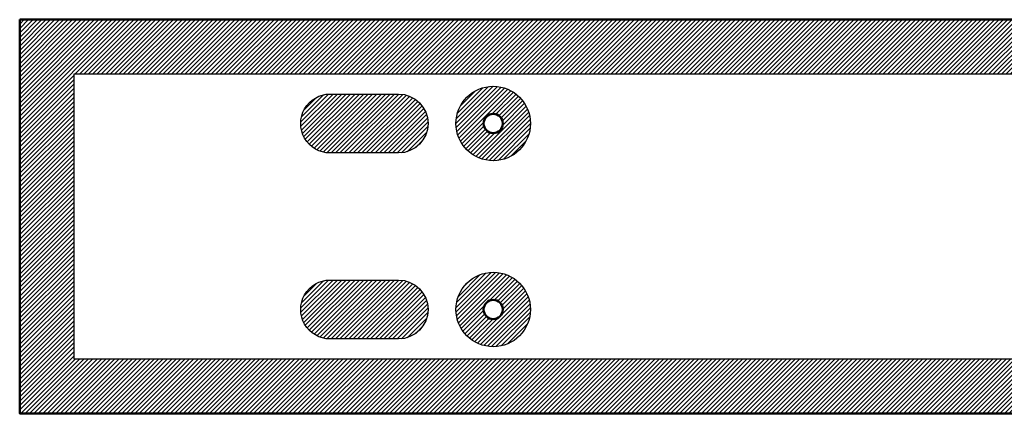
# Model space of a CAD drawing. Header units: millimetres. Extents: x 0 to 2440, y -127 to 0.
# Tile 1 of 9: x 0 to 317, y -127 to 0. Entities that reach past the tile are written whole.
import ezdxf

# ---------------------------------------------------------------- set-up
doc = ezdxf.new("R2010")
doc.units = ezdxf.units.MM
for name, color, linetype, true_color in [('SkLO BORDER OF DRILLING AREA', 7, 'Continuous', 0x007f00), ('SkLO CANOPY OUTLINE', 7, 'Continuous', 0x7d26cd), ('SkLO MOUNTING HOLES', 7, 'Continuous', 0x7d26cd), ('SkLO NO DRILLING AREA', 7, 'Continuous', 0xc80000)]:
    doc.layers.add(name, color=color, linetype=linetype, true_color=true_color)
pattern_1 = [(45, (10105.7304, 127), (-0.70710678, 0.70710678), [])]

msp = doc.modelspace()

# ---------------------------------------------------------------- hatches: boundary and pattern name
at = {"layer": 'SkLO NO DRILLING AREA'}
h = msp.add_hatch(dxfattribs=at)
h.set_pattern_fill('Hatch1', color=256, scale=8, angle=45, style=0, pattern_type=2)
h.set_pattern_definition([(45, (5119.4337, 1062), (-0.70710678, 0.70710678), [])])
h.paths.add_polyline_path([(0, 0), (1220, 0), (1220, -127), (0, -127)], flags=0)
h.paths.add_polyline_path([(17.5, -17.5), (1214, -17.5), (1214, -109.5), (17.5, -109.5)], flags=0)
h = msp.add_hatch(dxfattribs=at)
h.set_pattern_fill('Hatch1', color=256, scale=8, angle=45, style=0, pattern_type=2)
h.set_pattern_definition(pattern_1)
h.paths.add_polyline_path([(164.5, -33.5), (164.5, -33.29), (164.49, -33.08), (164.48, -32.87), (164.47, -32.67), (164.45, -32.46), (164.43, -32.25), (164.41, -32.04), (164.38, -31.83), (164.35, -31.63), (164.32, -31.42), (164.28, -31.22), (164.24, -31.01), (164.19, -30.81), (164.15, -30.6), (164.09, -30.4), (164.04, -30.2), (163.98, -30), (163.92, -29.8), (163.85, -29.6), (163.78, -29.41), (163.71, -29.21), (163.63, -29.02), (163.55, -28.82), (163.47, -28.63), (163.38, -28.44), (163.29, -28.25), (163.2, -28.07), (163.1, -27.88), (163, -27.7), (162.9, -27.52), (162.8, -27.33), (162.69, -27.16), (162.57, -26.98), (162.46, -26.81), (162.34, -26.63), (162.22, -26.46), (162.1, -26.3), (161.97, -26.13), (161.84, -25.97), (161.71, -25.8), (161.57, -25.65), (161.43, -25.49), (161.29, -25.33), (161.15, -25.18), (161, -25.03), (160.86, -24.89), (160.7, -24.74), (160.55, -24.6), (160.39, -24.46), (160.24, -24.33), (160.07, -24.19), (159.91, -24.06), (159.75, -23.93), (159.58, -23.81), (159.41, -23.69), (159.24, -23.57), (159.06, -23.45), (158.89, -23.34), (158.71, -23.23), (158.53, -23.13), (158.35, -23.02), (158.17, -22.92), (157.98, -22.82), (157.79, -22.73), (157.61, -22.64), (157.42, -22.55), (157.22, -22.47), (157.03, -22.39), (156.84, -22.31), (156.64, -22.24), (156.45, -22.17), (156.25, -22.1), (156.05, -22.04), (155.85, -21.98), (155.65, -21.92), (155.45, -21.87), (155.24, -21.82), (155.04, -21.77), (154.83, -21.73), (154.63, -21.69), (154.42, -21.66), (154.22, -21.62), (154.01, -21.6), (153.8, -21.57), (153.59, -21.55), (153.39, -21.53), (153.18, -21.52), (152.97, -21.51), (152.76, -21.5), (152.55, -21.5), (152.34, -21.5), (152.13, -21.51), (151.93, -21.51), (151.72, -21.53), (151.51, -21.54), (151.3, -21.56), (151.09, -21.58), (150.89, -21.61), (150.68, -21.64), (150.47, -21.67), (150.27, -21.71), (150.06, -21.75), (149.86, -21.79), (149.66, -21.84), (149.45, -21.89), (149.25, -21.95), (149.05, -22.01), (148.85, -22.07), (148.65, -22.13), (148.46, -22.2), (148.26, -22.27), (148.07, -22.35), (147.87, -22.43), (147.68, -22.51), (147.49, -22.6), (147.3, -22.69), (147.11, -22.78), (146.93, -22.87), (146.74, -22.97), (146.56, -23.07), (146.38, -23.18), (146.2, -23.29), (146.02, -23.4), (145.85, -23.51), (145.68, -23.63), (145.51, -23.75), (145.34, -23.87), (145.17, -24), (145.01, -24.13), (144.84, -24.26), (144.68, -24.39), (144.53, -24.53), (144.37, -24.67), (144.22, -24.81), (144.07, -24.96), (143.92, -25.11), (143.78, -25.26), (143.64, -25.41), (143.5, -25.57), (143.36, -25.72), (143.23, -25.88), (143.09, -26.05), (142.97, -26.21), (142.84, -26.38), (142.72, -26.55), (142.6, -26.72), (142.48, -26.89), (142.37, -27.07), (142.26, -27.25), (142.15, -27.42), (142.05, -27.61), (141.95, -27.79), (141.85, -27.97), (141.75, -28.16), (141.66, -28.35), (141.57, -28.54), (141.49, -28.73), (141.41, -28.92), (141.33, -29.11), (141.26, -29.31), (141.18, -29.5), (141.12, -29.7), (141.05, -29.9), (140.99, -30.1), (140.93, -30.3), (140.88, -30.5), (140.83, -30.71), (140.78, -30.91), (140.74, -31.11), (140.7, -31.32), (140.66, -31.52), (140.63, -31.73), (140.6, -31.94), (140.58, -32.15), (140.55, -32.35), (140.54, -32.56), (140.52, -32.77), (140.51, -32.98), (140.5, -33.19), (140.5, -33.4), (140.5, -33.6), (140.5, -33.81), (140.51, -34.02), (140.52, -34.23), (140.54, -34.44), (140.55, -34.65), (140.58, -34.85), (140.6, -35.06), (140.63, -35.27), (140.66, -35.48), (140.7, -35.68), (140.74, -35.89), (140.78, -36.09), (140.83, -36.29), (140.88, -36.5), (140.93, -36.7), (140.99, -36.9), (141.05, -37.1), (141.12, -37.3), (141.18, -37.5), (141.26, -37.69), (141.33, -37.89), (141.41, -38.08), (141.49, -38.27), (141.57, -38.46), (141.66, -38.65), (141.75, -38.84), (141.85, -39.03), (141.95, -39.21), (142.05, -39.39), (142.15, -39.58), (142.26, -39.75), (142.37, -39.93), (142.48, -40.11), (142.6, -40.28), (142.72, -40.45), (142.84, -40.62), (142.97, -40.79), (143.09, -40.95), (143.23, -41.12), (143.36, -41.28), (143.5, -41.43), (143.64, -41.59), (143.78, -41.74), (143.92, -41.89), (144.07, -42.04), (144.22, -42.19), (144.37, -42.33), (144.53, -42.47), (144.68, -42.61), (144.84, -42.74), (145.01, -42.87), (145.17, -43), (145.34, -43.13), (145.51, -43.25), (145.68, -43.37), (145.85, -43.49), (146.02, -43.6), (146.2, -43.71), (146.38, -43.82), (146.56, -43.93), (146.74, -44.03), (146.93, -44.13), (147.11, -44.22), (147.3, -44.31), (147.49, -44.4), (147.68, -44.49), (147.87, -44.57), (148.07, -44.65), (148.26, -44.73), (148.46, -44.8), (148.65, -44.87), (148.85, -44.93), (149.05, -44.99), (149.25, -45.05), (149.45, -45.11), (149.66, -45.16), (149.86, -45.21), (150.06, -45.25), (150.27, -45.29), (150.47, -45.33), (150.68, -45.36), (150.89, -45.39), (151.09, -45.42), (151.3, -45.44), (151.51, -45.46), (151.72, -45.47), (151.93, -45.49), (152.13, -45.49), (152.34, -45.5), (152.55, -45.5), (152.76, -45.5), (152.97, -45.49), (153.18, -45.48), (153.39, -45.47), (153.59, -45.45), (153.8, -45.43), (154.01, -45.4), (154.22, -45.38), (154.42, -45.34), (154.63, -45.31), (154.83, -45.27), (155.04, -45.23), (155.24, -45.18), (155.45, -45.13), (155.65, -45.08), (155.85, -45.02), (156.05, -44.96), (156.25, -44.9), (156.45, -44.83), (156.64, -44.76), (156.84, -44.69), (157.03, -44.61), (157.22, -44.53), (157.42, -44.45), (157.61, -44.36), (157.79, -44.27), (157.98, -44.18), (158.17, -44.08), (158.35, -43.98), (158.53, -43.87), (158.71, -43.77), (158.89, -43.66), (159.06, -43.55), (159.24, -43.43), (159.41, -43.31), (159.58, -43.19), (159.75, -43.07), (159.91, -42.94), (160.07, -42.81), (160.24, -42.67), (160.39, -42.54), (160.55, -42.4), (160.7, -42.26), (160.86, -42.11), (161, -41.97), (161.15, -41.82), (161.29, -41.67), (161.43, -41.51), (161.57, -41.35), (161.71, -41.2), (161.84, -41.03), (161.97, -40.87), (162.1, -40.7), (162.22, -40.54), (162.34, -40.37), (162.46, -40.19), (162.57, -40.02), (162.69, -39.84), (162.8, -39.67), (162.9, -39.48), (163, -39.3), (163.1, -39.12), (163.2, -38.93), (163.29, -38.75), (163.38, -38.56), (163.47, -38.37), (163.55, -38.18), (163.63, -37.98), (163.71, -37.79), (163.78, -37.59), (163.85, -37.4), (163.92, -37.2), (163.98, -37), (164.04, -36.8), (164.09, -36.6), (164.15, -36.4), (164.19, -36.19), (164.24, -35.99), (164.28, -35.78), (164.32, -35.58), (164.35, -35.37), (164.38, -35.17), (164.41, -34.96), (164.43, -34.75), (164.45, -34.54), (164.47, -34.33), (164.48, -34.13), (164.49, -33.92), (164.5, -33.71)], flags=0)
h.paths.add_polyline_path([(155.6, -33.5), (155.6, -33.55), (155.6, -33.61), (155.6, -33.66), (155.59, -33.72), (155.59, -33.77), (155.58, -33.82), (155.58, -33.88), (155.57, -33.93), (155.56, -33.98), (155.55, -34.04), (155.54, -34.09), (155.53, -34.14), (155.52, -34.2), (155.51, -34.25), (155.49, -34.3), (155.48, -34.35), (155.47, -34.4), (155.45, -34.46), (155.43, -34.51), (155.41, -34.56), (155.4, -34.61), (155.38, -34.66), (155.35, -34.71), (155.33, -34.76), (155.31, -34.81), (155.29, -34.86), (155.26, -34.9), (155.24, -34.95), (155.21, -35), (155.19, -35.05), (155.16, -35.09), (155.13, -35.14), (155.1, -35.18), (155.07, -35.23), (155.04, -35.27), (155.01, -35.32), (154.98, -35.36), (154.95, -35.4), (154.91, -35.45), (154.88, -35.49), (154.84, -35.53), (154.81, -35.57), (154.77, -35.61), (154.73, -35.65), (154.7, -35.69), (154.66, -35.73), (154.62, -35.76), (154.58, -35.8), (154.54, -35.83), (154.5, -35.87), (154.46, -35.9), (154.41, -35.94), (154.37, -35.97), (154.33, -36), (154.28, -36.03), (154.24, -36.07), (154.2, -36.1), (154.15, -36.12), (154.1, -36.15), (154.06, -36.18), (154.01, -36.21), (153.96, -36.23), (153.92, -36.26), (153.87, -36.28), (153.82, -36.31), (153.77, -36.33), (153.72, -36.35), (153.67, -36.37), (153.62, -36.39), (153.57, -36.41), (153.52, -36.43), (153.47, -36.44), (153.42, -36.46), (153.37, -36.48), (153.31, -36.49), (153.26, -36.51), (153.21, -36.52), (153.16, -36.53), (153.1, -36.54), (153.05, -36.55), (153, -36.56), (152.94, -36.57), (152.89, -36.58), (152.84, -36.58), (152.78, -36.59), (152.73, -36.59), (152.68, -36.6), (152.62, -36.6), (152.57, -36.6), (152.51, -36.6), (152.46, -36.6), (152.41, -36.6), (152.35, -36.6), (152.3, -36.59), (152.24, -36.59), (152.19, -36.58), (152.14, -36.58), (152.08, -36.57), (152.03, -36.56), (151.98, -36.56), (151.92, -36.55), (151.87, -36.54), (151.82, -36.52), (151.77, -36.51), (151.71, -36.5), (151.66, -36.48), (151.61, -36.47), (151.56, -36.45), (151.51, -36.44), (151.46, -36.42), (151.4, -36.4), (151.35, -36.38), (151.3, -36.36), (151.25, -36.34), (151.21, -36.32), (151.16, -36.29), (151.11, -36.27), (151.06, -36.25), (151.01, -36.22), (150.97, -36.19), (150.92, -36.17), (150.87, -36.14), (150.83, -36.11), (150.78, -36.08), (150.74, -36.05), (150.69, -36.02), (150.65, -35.99), (150.61, -35.95), (150.56, -35.92), (150.52, -35.89), (150.48, -35.85), (150.44, -35.82), (150.4, -35.78), (150.36, -35.74), (150.32, -35.71), (150.28, -35.67), (150.25, -35.63), (150.21, -35.59), (150.17, -35.55), (150.14, -35.51), (150.1, -35.47), (150.07, -35.43), (150.04, -35.38), (150, -35.34), (149.97, -35.3), (149.94, -35.25), (149.91, -35.21), (149.88, -35.16), (149.85, -35.12), (149.83, -35.07), (149.8, -35.02), (149.77, -34.98), (149.75, -34.93), (149.72, -34.88), (149.7, -34.83), (149.68, -34.78), (149.66, -34.73), (149.63, -34.68), (149.61, -34.63), (149.6, -34.58), (149.58, -34.53), (149.56, -34.48), (149.54, -34.43), (149.53, -34.38), (149.51, -34.33), (149.5, -34.27), (149.49, -34.22), (149.47, -34.17), (149.46, -34.12), (149.45, -34.06), (149.44, -34.01), (149.43, -33.96), (149.43, -33.9), (149.42, -33.85), (149.41, -33.8), (149.41, -33.74), (149.41, -33.69), (149.4, -33.63), (149.4, -33.58), (149.4, -33.53), (149.4, -33.47), (149.4, -33.42), (149.4, -33.37), (149.41, -33.31), (149.41, -33.26), (149.41, -33.2), (149.42, -33.15), (149.43, -33.1), (149.43, -33.04), (149.44, -32.99), (149.45, -32.94), (149.46, -32.88), (149.47, -32.83), (149.49, -32.78), (149.5, -32.73), (149.51, -32.67), (149.53, -32.62), (149.54, -32.57), (149.56, -32.52), (149.58, -32.47), (149.6, -32.42), (149.61, -32.37), (149.63, -32.32), (149.66, -32.27), (149.68, -32.22), (149.7, -32.17), (149.72, -32.12), (149.75, -32.07), (149.77, -32.02), (149.8, -31.98), (149.83, -31.93), (149.85, -31.88), (149.88, -31.84), (149.91, -31.79), (149.94, -31.75), (149.97, -31.7), (150, -31.66), (150.04, -31.62), (150.07, -31.57), (150.1, -31.53), (150.14, -31.49), (150.17, -31.45), (150.21, -31.41), (150.25, -31.37), (150.28, -31.33), (150.32, -31.29), (150.36, -31.26), (150.4, -31.22), (150.44, -31.18), (150.48, -31.15), (150.52, -31.11), (150.56, -31.08), (150.61, -31.05), (150.65, -31.01), (150.69, -30.98), (150.74, -30.95), (150.78, -30.92), (150.83, -30.89), (150.87, -30.86), (150.92, -30.83), (150.97, -30.81), (151.01, -30.78), (151.06, -30.75), (151.11, -30.73), (151.16, -30.71), (151.21, -30.68), (151.25, -30.66), (151.3, -30.64), (151.35, -30.62), (151.4, -30.6), (151.46, -30.58), (151.51, -30.56), (151.56, -30.55), (151.61, -30.53), (151.66, -30.52), (151.71, -30.5), (151.77, -30.49), (151.82, -30.48), (151.87, -30.46), (151.92, -30.45), (151.98, -30.44), (152.03, -30.44), (152.08, -30.43), (152.14, -30.42), (152.19, -30.42), (152.24, -30.41), (152.3, -30.41), (152.35, -30.4), (152.41, -30.4), (152.46, -30.4), (152.51, -30.4), (152.57, -30.4), (152.62, -30.4), (152.68, -30.4), (152.73, -30.41), (152.78, -30.41), (152.84, -30.42), (152.89, -30.42), (152.94, -30.43), (153, -30.44), (153.05, -30.45), (153.1, -30.46), (153.16, -30.47), (153.21, -30.48), (153.26, -30.49), (153.31, -30.51), (153.37, -30.52), (153.42, -30.54), (153.47, -30.56), (153.52, -30.57), (153.57, -30.59), (153.62, -30.61), (153.67, -30.63), (153.72, -30.65), (153.77, -30.67), (153.82, -30.69), (153.87, -30.72), (153.92, -30.74), (153.96, -30.77), (154.01, -30.79), (154.06, -30.82), (154.1, -30.85), (154.15, -30.88), (154.2, -30.9), (154.24, -30.93), (154.28, -30.97), (154.33, -31), (154.37, -31.03), (154.41, -31.06), (154.46, -31.1), (154.5, -31.13), (154.54, -31.17), (154.58, -31.2), (154.62, -31.24), (154.66, -31.27), (154.7, -31.31), (154.73, -31.35), (154.77, -31.39), (154.81, -31.43), (154.84, -31.47), (154.88, -31.51), (154.91, -31.55), (154.95, -31.6), (154.98, -31.64), (155.01, -31.68), (155.04, -31.73), (155.07, -31.77), (155.1, -31.82), (155.13, -31.86), (155.16, -31.91), (155.19, -31.95), (155.21, -32), (155.24, -32.05), (155.26, -32.1), (155.29, -32.14), (155.31, -32.19), (155.33, -32.24), (155.35, -32.29), (155.38, -32.34), (155.4, -32.39), (155.41, -32.44), (155.43, -32.49), (155.45, -32.54), (155.47, -32.6), (155.48, -32.65), (155.49, -32.7), (155.51, -32.75), (155.52, -32.8), (155.53, -32.86), (155.54, -32.91), (155.55, -32.96), (155.56, -33.02), (155.57, -33.07), (155.58, -33.12), (155.58, -33.18), (155.59, -33.23), (155.59, -33.28), (155.6, -33.34), (155.6, -33.39), (155.6, -33.45)], flags=0)
h = msp.add_hatch(dxfattribs=at)
h.set_pattern_fill('Hatch1', color=256, scale=8, angle=45, style=0, pattern_type=2)
h.set_pattern_definition([(45, (12133.8838, 411), (-0.70710678, 0.70710678), [])])
h.paths.add_polyline_path([(100, -24), (122, -24), (122.11, -24), (122.23, -24), (122.34, -24.01), (122.46, -24.01), (122.57, -24.02), (122.69, -24.02), (122.8, -24.03), (122.92, -24.04), (123.03, -24.06), (123.15, -24.07), (123.26, -24.08), (123.38, -24.1), (123.49, -24.12), (123.61, -24.14), (123.72, -24.16), (123.84, -24.18), (123.95, -24.2), (124.06, -24.23), (124.18, -24.25), (124.29, -24.28), (124.41, -24.31), (124.52, -24.34), (124.63, -24.37), (124.75, -24.41), (124.86, -24.44), (124.97, -24.48), (125.08, -24.51), (125.19, -24.55), (125.31, -24.59), (125.42, -24.64), (125.53, -24.68), (125.64, -24.72), (125.74, -24.77), (125.85, -24.82), (125.96, -24.86), (126.07, -24.91), (126.17, -24.97), (126.28, -25.02), (126.38, -25.07), (126.49, -25.13), (126.59, -25.18), (126.69, -25.24), (126.8, -25.3), (126.9, -25.36), (127, -25.42), (127.1, -25.48), (127.2, -25.55), (127.29, -25.61), (127.39, -25.68), (127.49, -25.74), (127.58, -25.81), (127.67, -25.88), (127.77, -25.95), (127.86, -26.02), (127.95, -26.09), (128.04, -26.17), (128.13, -26.24), (128.22, -26.32), (128.3, -26.39), (128.39, -26.47), (128.47, -26.55), (128.55, -26.62), (128.64, -26.7), (128.72, -26.78), (128.8, -26.86), (128.88, -26.95), (128.95, -27.03), (129.03, -27.11), (129.11, -27.2), (129.18, -27.28), (129.26, -27.37), (129.33, -27.46), (129.41, -27.55), (129.48, -27.64), (129.55, -27.73), (129.62, -27.83), (129.69, -27.92), (129.76, -28.01), (129.82, -28.11), (129.89, -28.21), (129.95, -28.3), (130.02, -28.4), (130.08, -28.5), (130.14, -28.6), (130.2, -28.7), (130.26, -28.81), (130.32, -28.91), (130.37, -29.01), (130.43, -29.12), (130.48, -29.22), (130.53, -29.33), (130.59, -29.43), (130.64, -29.54), (130.68, -29.65), (130.73, -29.76), (130.78, -29.86), (130.82, -29.97), (130.86, -30.08), (130.91, -30.19), (130.95, -30.31), (130.99, -30.42), (131.02, -30.53), (131.06, -30.64), (131.09, -30.75), (131.13, -30.87), (131.16, -30.98), (131.19, -31.09), (131.22, -31.21), (131.25, -31.32), (131.27, -31.44), (131.3, -31.55), (131.32, -31.66), (131.34, -31.78), (131.36, -31.89), (131.38, -32.01), (131.4, -32.12), (131.42, -32.24), (131.43, -32.35), (131.44, -32.47), (131.46, -32.58), (131.47, -32.7), (131.48, -32.81), (131.48, -32.93), (131.49, -33.04), (131.49, -33.16), (131.5, -33.27), (131.5, -33.39), (131.5, -33.5), (131.5, -33.61), (131.5, -33.73), (131.49, -33.84), (131.49, -33.96), (131.48, -34.07), (131.48, -34.19), (131.47, -34.3), (131.46, -34.42), (131.44, -34.53), (131.43, -34.65), (131.42, -34.76), (131.4, -34.88), (131.38, -34.99), (131.36, -35.11), (131.34, -35.22), (131.32, -35.34), (131.3, -35.45), (131.27, -35.56), (131.25, -35.68), (131.22, -35.79), (131.19, -35.91), (131.16, -36.02), (131.13, -36.13), (131.09, -36.25), (131.06, -36.36), (131.02, -36.47), (130.99, -36.58), (130.95, -36.69), (130.91, -36.81), (130.86, -36.92), (130.82, -37.03), (130.78, -37.14), (130.73, -37.24), (130.68, -37.35), (130.64, -37.46), (130.59, -37.57), (130.53, -37.67), (130.48, -37.78), (130.43, -37.88), (130.37, -37.99), (130.32, -38.09), (130.26, -38.19), (130.2, -38.3), (130.14, -38.4), (130.08, -38.5), (130.02, -38.6), (129.95, -38.7), (129.89, -38.79), (129.82, -38.89), (129.76, -38.99), (129.69, -39.08), (129.62, -39.17), (129.55, -39.27), (129.48, -39.36), (129.41, -39.45), (129.33, -39.54), (129.26, -39.63), (129.18, -39.72), (129.11, -39.8), (129.03, -39.89), (128.95, -39.97), (128.88, -40.05), (128.8, -40.14), (128.72, -40.22), (128.64, -40.3), (128.55, -40.38), (128.47, -40.45), (128.39, -40.53), (128.3, -40.61), (128.22, -40.68), (128.13, -40.76), (128.04, -40.83), (127.95, -40.91), (127.86, -40.98), (127.77, -41.05), (127.67, -41.12), (127.58, -41.19), (127.49, -41.26), (127.39, -41.32), (127.29, -41.39), (127.2, -41.45), (127.1, -41.52), (127, -41.58), (126.9, -41.64), (126.8, -41.7), (126.69, -41.76), (126.59, -41.82), (126.49, -41.87), (126.38, -41.93), (126.28, -41.98), (126.17, -42.03), (126.07, -42.09), (125.96, -42.14), (125.85, -42.18), (125.74, -42.23), (125.64, -42.28), (125.53, -42.32), (125.42, -42.36), (125.31, -42.41), (125.19, -42.45), (125.08, -42.49), (124.97, -42.52), (124.86, -42.56), (124.75, -42.59), (124.63, -42.63), (124.52, -42.66), (124.41, -42.69), (124.29, -42.72), (124.18, -42.75), (124.06, -42.77), (123.95, -42.8), (123.84, -42.82), (123.72, -42.84), (123.61, -42.86), (123.49, -42.88), (123.38, -42.9), (123.26, -42.92), (123.15, -42.93), (123.03, -42.94), (122.92, -42.96), (122.8, -42.97), (122.69, -42.98), (122.57, -42.98), (122.46, -42.99), (122.34, -42.99), (122.23, -43), (122.11, -43), (122, -43), (100, -43), (99.89, -43), (99.77, -43), (99.66, -42.99), (99.54, -42.99), (99.43, -42.98), (99.31, -42.98), (99.2, -42.97), (99.08, -42.96), (98.97, -42.94), (98.85, -42.93), (98.74, -42.92), (98.62, -42.9), (98.51, -42.88), (98.39, -42.86), (98.28, -42.84), (98.16, -42.82), (98.05, -42.8), (97.94, -42.77), (97.82, -42.75), (97.71, -42.72), (97.59, -42.69), (97.48, -42.66), (97.37, -42.63), (97.25, -42.59), (97.14, -42.56), (97.03, -42.52), (96.92, -42.49), (96.81, -42.45), (96.69, -42.41), (96.58, -42.36), (96.47, -42.32), (96.36, -42.28), (96.26, -42.23), (96.15, -42.18), (96.04, -42.14), (95.93, -42.09), (95.83, -42.03), (95.72, -41.98), (95.62, -41.93), (95.51, -41.87), (95.41, -41.82), (95.31, -41.76), (95.2, -41.7), (95.1, -41.64), (95, -41.58), (94.9, -41.52), (94.8, -41.45), (94.71, -41.39), (94.61, -41.32), (94.51, -41.26), (94.42, -41.19), (94.33, -41.12), (94.23, -41.05), (94.14, -40.98), (94.05, -40.91), (93.96, -40.83), (93.87, -40.76), (93.78, -40.68), (93.7, -40.61), (93.61, -40.53), (93.53, -40.45), (93.45, -40.38), (93.36, -40.3), (93.28, -40.22), (93.2, -40.14), (93.12, -40.05), (93.05, -39.97), (92.97, -39.89), (92.89, -39.8), (92.82, -39.72), (92.74, -39.63), (92.67, -39.54), (92.59, -39.45), (92.52, -39.36), (92.45, -39.27), (92.38, -39.17), (92.31, -39.08), (92.24, -38.99), (92.18, -38.89), (92.11, -38.79), (92.05, -38.7), (91.98, -38.6), (91.92, -38.5), (91.86, -38.4), (91.8, -38.3), (91.74, -38.19), (91.68, -38.09), (91.63, -37.99), (91.57, -37.88), (91.52, -37.78), (91.47, -37.67), (91.41, -37.57), (91.36, -37.46), (91.32, -37.35), (91.27, -37.24), (91.22, -37.14), (91.18, -37.03), (91.14, -36.92), (91.09, -36.81), (91.05, -36.69), (91.01, -36.58), (90.98, -36.47), (90.94, -36.36), (90.91, -36.25), (90.87, -36.13), (90.84, -36.02), (90.81, -35.91), (90.78, -35.79), (90.75, -35.68), (90.73, -35.56), (90.7, -35.45), (90.68, -35.34), (90.66, -35.22), (90.64, -35.11), (90.62, -34.99), (90.6, -34.88), (90.58, -34.76), (90.57, -34.65), (90.56, -34.53), (90.54, -34.42), (90.53, -34.3), (90.52, -34.19), (90.52, -34.07), (90.51, -33.96), (90.51, -33.84), (90.5, -33.73), (90.5, -33.61), (90.5, -33.5), (90.5, -33.39), (90.5, -33.27), (90.51, -33.16), (90.51, -33.04), (90.52, -32.93), (90.52, -32.81), (90.53, -32.7), (90.54, -32.58), (90.56, -32.47), (90.57, -32.35), (90.58, -32.24), (90.6, -32.12), (90.62, -32.01), (90.64, -31.89), (90.66, -31.78), (90.68, -31.66), (90.7, -31.55), (90.73, -31.44), (90.75, -31.32), (90.78, -31.21), (90.81, -31.09), (90.84, -30.98), (90.87, -30.87), (90.91, -30.75), (90.94, -30.64), (90.98, -30.53), (91.01, -30.42), (91.05, -30.31), (91.09, -30.19), (91.14, -30.08), (91.18, -29.97), (91.22, -29.86), (91.27, -29.76), (91.32, -29.65), (91.36, -29.54), (91.41, -29.43), (91.47, -29.33), (91.52, -29.22), (91.57, -29.12), (91.63, -29.01), (91.68, -28.91), (91.74, -28.81), (91.8, -28.7), (91.86, -28.6), (91.92, -28.5), (91.98, -28.4), (92.05, -28.3), (92.11, -28.21), (92.18, -28.11), (92.24, -28.01), (92.31, -27.92), (92.38, -27.83), (92.45, -27.73), (92.52, -27.64), (92.59, -27.55), (92.67, -27.46), (92.74, -27.37), (92.82, -27.28), (92.89, -27.2), (92.97, -27.11), (93.05, -27.03), (93.12, -26.95), (93.2, -26.86), (93.28, -26.78), (93.36, -26.7), (93.45, -26.62), (93.53, -26.55), (93.61, -26.47), (93.7, -26.39), (93.78, -26.32), (93.87, -26.24), (93.96, -26.17), (94.05, -26.09), (94.14, -26.02), (94.23, -25.95), (94.33, -25.88), (94.42, -25.81), (94.51, -25.74), (94.61, -25.68), (94.71, -25.61), (94.8, -25.55), (94.9, -25.48), (95, -25.42), (95.1, -25.36), (95.2, -25.3), (95.31, -25.24), (95.41, -25.18), (95.51, -25.13), (95.62, -25.07), (95.72, -25.02), (95.83, -24.97), (95.93, -24.91), (96.04, -24.86), (96.15, -24.82), (96.26, -24.77), (96.36, -24.72), (96.47, -24.68), (96.58, -24.64), (96.69, -24.59), (96.81, -24.55), (96.92, -24.51), (97.03, -24.48), (97.14, -24.44), (97.25, -24.41), (97.37, -24.37), (97.48, -24.34), (97.59, -24.31), (97.71, -24.28), (97.82, -24.25), (97.94, -24.23), (98.05, -24.2), (98.16, -24.18), (98.28, -24.16), (98.39, -24.14), (98.51, -24.12), (98.62, -24.1), (98.74, -24.08), (98.85, -24.07), (98.97, -24.06), (99.08, -24.04), (99.2, -24.03), (99.31, -24.02), (99.43, -24.02), (99.54, -24.01), (99.66, -24.01), (99.77, -24), (99.89, -24)], flags=0)
h = msp.add_hatch(dxfattribs=at)
h.set_pattern_fill('Hatch1', color=256, scale=8, angle=45, style=0, pattern_type=2)
h.set_pattern_definition(pattern_1)
h.paths.add_polyline_path([(164.5, -93.5), (164.5, -93.29), (164.49, -93.08), (164.48, -92.87), (164.47, -92.67), (164.45, -92.46), (164.43, -92.25), (164.41, -92.04), (164.38, -91.83), (164.35, -91.63), (164.32, -91.42), (164.28, -91.22), (164.24, -91.01), (164.19, -90.81), (164.15, -90.6), (164.09, -90.4), (164.04, -90.2), (163.98, -90), (163.92, -89.8), (163.85, -89.6), (163.78, -89.41), (163.71, -89.21), (163.63, -89.02), (163.55, -88.82), (163.47, -88.63), (163.38, -88.44), (163.29, -88.25), (163.2, -88.07), (163.1, -87.88), (163, -87.7), (162.9, -87.52), (162.8, -87.33), (162.69, -87.16), (162.57, -86.98), (162.46, -86.81), (162.34, -86.63), (162.22, -86.46), (162.1, -86.3), (161.97, -86.13), (161.84, -85.97), (161.71, -85.8), (161.57, -85.65), (161.43, -85.49), (161.29, -85.33), (161.15, -85.18), (161, -85.03), (160.86, -84.89), (160.7, -84.74), (160.55, -84.6), (160.39, -84.46), (160.24, -84.33), (160.07, -84.19), (159.91, -84.06), (159.75, -83.93), (159.58, -83.81), (159.41, -83.69), (159.24, -83.57), (159.06, -83.45), (158.89, -83.34), (158.71, -83.23), (158.53, -83.13), (158.35, -83.02), (158.17, -82.92), (157.98, -82.82), (157.79, -82.73), (157.61, -82.64), (157.42, -82.55), (157.22, -82.47), (157.03, -82.39), (156.84, -82.31), (156.64, -82.24), (156.45, -82.17), (156.25, -82.1), (156.05, -82.04), (155.85, -81.98), (155.65, -81.92), (155.45, -81.87), (155.24, -81.82), (155.04, -81.77), (154.83, -81.73), (154.63, -81.69), (154.42, -81.66), (154.22, -81.62), (154.01, -81.6), (153.8, -81.57), (153.59, -81.55), (153.39, -81.53), (153.18, -81.52), (152.97, -81.51), (152.76, -81.5), (152.55, -81.5), (152.34, -81.5), (152.13, -81.51), (151.93, -81.51), (151.72, -81.53), (151.51, -81.54), (151.3, -81.56), (151.09, -81.58), (150.89, -81.61), (150.68, -81.64), (150.47, -81.67), (150.27, -81.71), (150.06, -81.75), (149.86, -81.79), (149.66, -81.84), (149.45, -81.89), (149.25, -81.95), (149.05, -82.01), (148.85, -82.07), (148.65, -82.13), (148.46, -82.2), (148.26, -82.27), (148.07, -82.35), (147.87, -82.43), (147.68, -82.51), (147.49, -82.6), (147.3, -82.69), (147.11, -82.78), (146.93, -82.87), (146.74, -82.97), (146.56, -83.07), (146.38, -83.18), (146.2, -83.29), (146.02, -83.4), (145.85, -83.51), (145.68, -83.63), (145.51, -83.75), (145.34, -83.87), (145.17, -84), (145.01, -84.13), (144.84, -84.26), (144.68, -84.39), (144.53, -84.53), (144.37, -84.67), (144.22, -84.81), (144.07, -84.96), (143.92, -85.11), (143.78, -85.26), (143.64, -85.41), (143.5, -85.57), (143.36, -85.72), (143.23, -85.88), (143.09, -86.05), (142.97, -86.21), (142.84, -86.38), (142.72, -86.55), (142.6, -86.72), (142.48, -86.89), (142.37, -87.07), (142.26, -87.25), (142.15, -87.42), (142.05, -87.61), (141.95, -87.79), (141.85, -87.97), (141.75, -88.16), (141.66, -88.35), (141.57, -88.54), (141.49, -88.73), (141.41, -88.92), (141.33, -89.11), (141.26, -89.31), (141.18, -89.5), (141.12, -89.7), (141.05, -89.9), (140.99, -90.1), (140.93, -90.3), (140.88, -90.5), (140.83, -90.71), (140.78, -90.91), (140.74, -91.11), (140.7, -91.32), (140.66, -91.52), (140.63, -91.73), (140.6, -91.94), (140.58, -92.15), (140.55, -92.35), (140.54, -92.56), (140.52, -92.77), (140.51, -92.98), (140.5, -93.19), (140.5, -93.4), (140.5, -93.6), (140.5, -93.81), (140.51, -94.02), (140.52, -94.23), (140.54, -94.44), (140.55, -94.65), (140.58, -94.85), (140.6, -95.06), (140.63, -95.27), (140.66, -95.48), (140.7, -95.68), (140.74, -95.89), (140.78, -96.09), (140.83, -96.29), (140.88, -96.5), (140.93, -96.7), (140.99, -96.9), (141.05, -97.1), (141.12, -97.3), (141.18, -97.5), (141.26, -97.69), (141.33, -97.89), (141.41, -98.08), (141.49, -98.27), (141.57, -98.46), (141.66, -98.65), (141.75, -98.84), (141.85, -99.03), (141.95, -99.21), (142.05, -99.39), (142.15, -99.58), (142.26, -99.75), (142.37, -99.93), (142.48, -100.11), (142.6, -100.28), (142.72, -100.45), (142.84, -100.62), (142.97, -100.79), (143.09, -100.95), (143.23, -101.12), (143.36, -101.28), (143.5, -101.43), (143.64, -101.59), (143.78, -101.74), (143.92, -101.89), (144.07, -102.04), (144.22, -102.19), (144.37, -102.33), (144.53, -102.47), (144.68, -102.61), (144.84, -102.74), (145.01, -102.87), (145.17, -103), (145.34, -103.13), (145.51, -103.25), (145.68, -103.37), (145.85, -103.49), (146.02, -103.6), (146.2, -103.71), (146.38, -103.82), (146.56, -103.93), (146.74, -104.03), (146.93, -104.13), (147.11, -104.22), (147.3, -104.31), (147.49, -104.4), (147.68, -104.49), (147.87, -104.57), (148.07, -104.65), (148.26, -104.73), (148.46, -104.8), (148.65, -104.87), (148.85, -104.93), (149.05, -104.99), (149.25, -105.05), (149.45, -105.11), (149.66, -105.16), (149.86, -105.21), (150.06, -105.25), (150.27, -105.29), (150.47, -105.33), (150.68, -105.36), (150.89, -105.39), (151.09, -105.42), (151.3, -105.44), (151.51, -105.46), (151.72, -105.47), (151.93, -105.49), (152.13, -105.49), (152.34, -105.5), (152.55, -105.5), (152.76, -105.5), (152.97, -105.49), (153.18, -105.48), (153.39, -105.47), (153.59, -105.45), (153.8, -105.43), (154.01, -105.4), (154.22, -105.38), (154.42, -105.34), (154.63, -105.31), (154.83, -105.27), (155.04, -105.23), (155.24, -105.18), (155.45, -105.13), (155.65, -105.08), (155.85, -105.02), (156.05, -104.96), (156.25, -104.9), (156.45, -104.83), (156.64, -104.76), (156.84, -104.69), (157.03, -104.61), (157.22, -104.53), (157.42, -104.45), (157.61, -104.36), (157.79, -104.27), (157.98, -104.18), (158.17, -104.08), (158.35, -103.98), (158.53, -103.87), (158.71, -103.77), (158.89, -103.66), (159.06, -103.55), (159.24, -103.43), (159.41, -103.31), (159.58, -103.19), (159.75, -103.07), (159.91, -102.94), (160.07, -102.81), (160.24, -102.67), (160.39, -102.54), (160.55, -102.4), (160.7, -102.26), (160.86, -102.11), (161, -101.97), (161.15, -101.82), (161.29, -101.67), (161.43, -101.51), (161.57, -101.35), (161.71, -101.2), (161.84, -101.03), (161.97, -100.87), (162.1, -100.7), (162.22, -100.54), (162.34, -100.37), (162.46, -100.19), (162.57, -100.02), (162.69, -99.84), (162.8, -99.67), (162.9, -99.48), (163, -99.3), (163.1, -99.12), (163.2, -98.93), (163.29, -98.75), (163.38, -98.56), (163.47, -98.37), (163.55, -98.18), (163.63, -97.98), (163.71, -97.79), (163.78, -97.59), (163.85, -97.4), (163.92, -97.2), (163.98, -97), (164.04, -96.8), (164.09, -96.6), (164.15, -96.4), (164.19, -96.19), (164.24, -95.99), (164.28, -95.78), (164.32, -95.58), (164.35, -95.37), (164.38, -95.17), (164.41, -94.96), (164.43, -94.75), (164.45, -94.54), (164.47, -94.33), (164.48, -94.13), (164.49, -93.92), (164.5, -93.71)], flags=0)
h.paths.add_polyline_path([(155.6, -93.5), (155.6, -93.55), (155.6, -93.61), (155.6, -93.66), (155.59, -93.72), (155.59, -93.77), (155.58, -93.82), (155.58, -93.88), (155.57, -93.93), (155.56, -93.98), (155.55, -94.04), (155.54, -94.09), (155.53, -94.14), (155.52, -94.2), (155.51, -94.25), (155.49, -94.3), (155.48, -94.35), (155.47, -94.4), (155.45, -94.46), (155.43, -94.51), (155.41, -94.56), (155.4, -94.61), (155.38, -94.66), (155.35, -94.71), (155.33, -94.76), (155.31, -94.81), (155.29, -94.86), (155.26, -94.9), (155.24, -94.95), (155.21, -95), (155.19, -95.05), (155.16, -95.09), (155.13, -95.14), (155.1, -95.18), (155.07, -95.23), (155.04, -95.27), (155.01, -95.32), (154.98, -95.36), (154.95, -95.4), (154.91, -95.45), (154.88, -95.49), (154.84, -95.53), (154.81, -95.57), (154.77, -95.61), (154.73, -95.65), (154.7, -95.69), (154.66, -95.73), (154.62, -95.76), (154.58, -95.8), (154.54, -95.83), (154.5, -95.87), (154.46, -95.9), (154.41, -95.94), (154.37, -95.97), (154.33, -96), (154.28, -96.03), (154.24, -96.07), (154.2, -96.1), (154.15, -96.12), (154.1, -96.15), (154.06, -96.18), (154.01, -96.21), (153.96, -96.23), (153.92, -96.26), (153.87, -96.28), (153.82, -96.31), (153.77, -96.33), (153.72, -96.35), (153.67, -96.37), (153.62, -96.39), (153.57, -96.41), (153.52, -96.43), (153.47, -96.44), (153.42, -96.46), (153.37, -96.48), (153.31, -96.49), (153.26, -96.51), (153.21, -96.52), (153.16, -96.53), (153.1, -96.54), (153.05, -96.55), (153, -96.56), (152.94, -96.57), (152.89, -96.58), (152.84, -96.58), (152.78, -96.59), (152.73, -96.59), (152.68, -96.6), (152.62, -96.6), (152.57, -96.6), (152.51, -96.6), (152.46, -96.6), (152.41, -96.6), (152.35, -96.6), (152.3, -96.59), (152.24, -96.59), (152.19, -96.58), (152.14, -96.58), (152.08, -96.57), (152.03, -96.56), (151.98, -96.56), (151.92, -96.55), (151.87, -96.54), (151.82, -96.52), (151.77, -96.51), (151.71, -96.5), (151.66, -96.48), (151.61, -96.47), (151.56, -96.45), (151.51, -96.44), (151.46, -96.42), (151.4, -96.4), (151.35, -96.38), (151.3, -96.36), (151.25, -96.34), (151.21, -96.32), (151.16, -96.29), (151.11, -96.27), (151.06, -96.25), (151.01, -96.22), (150.97, -96.19), (150.92, -96.17), (150.87, -96.14), (150.83, -96.11), (150.78, -96.08), (150.74, -96.05), (150.69, -96.02), (150.65, -95.99), (150.61, -95.95), (150.56, -95.92), (150.52, -95.89), (150.48, -95.85), (150.44, -95.82), (150.4, -95.78), (150.36, -95.74), (150.32, -95.71), (150.28, -95.67), (150.25, -95.63), (150.21, -95.59), (150.17, -95.55), (150.14, -95.51), (150.1, -95.47), (150.07, -95.43), (150.04, -95.38), (150, -95.34), (149.97, -95.3), (149.94, -95.25), (149.91, -95.21), (149.88, -95.16), (149.85, -95.12), (149.83, -95.07), (149.8, -95.02), (149.77, -94.98), (149.75, -94.93), (149.72, -94.88), (149.7, -94.83), (149.68, -94.78), (149.66, -94.73), (149.63, -94.68), (149.61, -94.63), (149.6, -94.58), (149.58, -94.53), (149.56, -94.48), (149.54, -94.43), (149.53, -94.38), (149.51, -94.33), (149.5, -94.27), (149.49, -94.22), (149.47, -94.17), (149.46, -94.12), (149.45, -94.06), (149.44, -94.01), (149.43, -93.96), (149.43, -93.9), (149.42, -93.85), (149.41, -93.8), (149.41, -93.74), (149.41, -93.69), (149.4, -93.63), (149.4, -93.58), (149.4, -93.53), (149.4, -93.47), (149.4, -93.42), (149.4, -93.37), (149.41, -93.31), (149.41, -93.26), (149.41, -93.2), (149.42, -93.15), (149.43, -93.1), (149.43, -93.04), (149.44, -92.99), (149.45, -92.94), (149.46, -92.88), (149.47, -92.83), (149.49, -92.78), (149.5, -92.73), (149.51, -92.67), (149.53, -92.62), (149.54, -92.57), (149.56, -92.52), (149.58, -92.47), (149.6, -92.42), (149.61, -92.37), (149.63, -92.32), (149.66, -92.27), (149.68, -92.22), (149.7, -92.17), (149.72, -92.12), (149.75, -92.07), (149.77, -92.02), (149.8, -91.98), (149.83, -91.93), (149.85, -91.88), (149.88, -91.84), (149.91, -91.79), (149.94, -91.75), (149.97, -91.7), (150, -91.66), (150.04, -91.62), (150.07, -91.57), (150.1, -91.53), (150.14, -91.49), (150.17, -91.45), (150.21, -91.41), (150.25, -91.37), (150.28, -91.33), (150.32, -91.29), (150.36, -91.26), (150.4, -91.22), (150.44, -91.18), (150.48, -91.15), (150.52, -91.11), (150.56, -91.08), (150.61, -91.05), (150.65, -91.01), (150.69, -90.98), (150.74, -90.95), (150.78, -90.92), (150.83, -90.89), (150.87, -90.86), (150.92, -90.83), (150.97, -90.81), (151.01, -90.78), (151.06, -90.75), (151.11, -90.73), (151.16, -90.71), (151.21, -90.68), (151.25, -90.66), (151.3, -90.64), (151.35, -90.62), (151.4, -90.6), (151.46, -90.58), (151.51, -90.56), (151.56, -90.55), (151.61, -90.53), (151.66, -90.52), (151.71, -90.5), (151.77, -90.49), (151.82, -90.48), (151.87, -90.46), (151.92, -90.45), (151.98, -90.44), (152.03, -90.44), (152.08, -90.43), (152.14, -90.42), (152.19, -90.42), (152.24, -90.41), (152.3, -90.41), (152.35, -90.4), (152.41, -90.4), (152.46, -90.4), (152.51, -90.4), (152.57, -90.4), (152.62, -90.4), (152.68, -90.4), (152.73, -90.41), (152.78, -90.41), (152.84, -90.42), (152.89, -90.42), (152.94, -90.43), (153, -90.44), (153.05, -90.45), (153.1, -90.46), (153.16, -90.47), (153.21, -90.48), (153.26, -90.49), (153.31, -90.51), (153.37, -90.52), (153.42, -90.54), (153.47, -90.56), (153.52, -90.57), (153.57, -90.59), (153.62, -90.61), (153.67, -90.63), (153.72, -90.65), (153.77, -90.67), (153.82, -90.69), (153.87, -90.72), (153.92, -90.74), (153.96, -90.77), (154.01, -90.79), (154.06, -90.82), (154.1, -90.85), (154.15, -90.88), (154.2, -90.9), (154.24, -90.93), (154.28, -90.97), (154.33, -91), (154.37, -91.03), (154.41, -91.06), (154.46, -91.1), (154.5, -91.13), (154.54, -91.17), (154.58, -91.2), (154.62, -91.24), (154.66, -91.27), (154.7, -91.31), (154.73, -91.35), (154.77, -91.39), (154.81, -91.43), (154.84, -91.47), (154.88, -91.51), (154.91, -91.55), (154.95, -91.6), (154.98, -91.64), (155.01, -91.68), (155.04, -91.73), (155.07, -91.77), (155.1, -91.82), (155.13, -91.86), (155.16, -91.91), (155.19, -91.95), (155.21, -92), (155.24, -92.05), (155.26, -92.1), (155.29, -92.14), (155.31, -92.19), (155.33, -92.24), (155.35, -92.29), (155.38, -92.34), (155.4, -92.39), (155.41, -92.44), (155.43, -92.49), (155.45, -92.54), (155.47, -92.6), (155.48, -92.65), (155.49, -92.7), (155.51, -92.75), (155.52, -92.8), (155.53, -92.86), (155.54, -92.91), (155.55, -92.96), (155.56, -93.02), (155.57, -93.07), (155.58, -93.12), (155.58, -93.18), (155.59, -93.23), (155.59, -93.28), (155.6, -93.34), (155.6, -93.39), (155.6, -93.45)], flags=0)
h = msp.add_hatch(dxfattribs=at)
h.set_pattern_fill('Hatch1', color=256, scale=8, angle=45, style=0, pattern_type=2)
h.set_pattern_definition([(45, (12133.8838, 351), (-0.70710678, 0.70710678), [])])
h.paths.add_polyline_path([(100, -84), (122, -84), (122.11, -84), (122.23, -84), (122.34, -84.01), (122.46, -84.01), (122.57, -84.02), (122.69, -84.02), (122.8, -84.03), (122.92, -84.04), (123.03, -84.06), (123.15, -84.07), (123.26, -84.08), (123.38, -84.1), (123.49, -84.12), (123.61, -84.14), (123.72, -84.16), (123.84, -84.18), (123.95, -84.2), (124.06, -84.23), (124.18, -84.25), (124.29, -84.28), (124.41, -84.31), (124.52, -84.34), (124.63, -84.37), (124.75, -84.41), (124.86, -84.44), (124.97, -84.48), (125.08, -84.51), (125.19, -84.55), (125.31, -84.59), (125.42, -84.64), (125.53, -84.68), (125.64, -84.72), (125.74, -84.77), (125.85, -84.82), (125.96, -84.86), (126.07, -84.91), (126.17, -84.97), (126.28, -85.02), (126.38, -85.07), (126.49, -85.13), (126.59, -85.18), (126.69, -85.24), (126.8, -85.3), (126.9, -85.36), (127, -85.42), (127.1, -85.48), (127.2, -85.55), (127.29, -85.61), (127.39, -85.68), (127.49, -85.74), (127.58, -85.81), (127.67, -85.88), (127.77, -85.95), (127.86, -86.02), (127.95, -86.09), (128.04, -86.17), (128.13, -86.24), (128.22, -86.32), (128.3, -86.39), (128.39, -86.47), (128.47, -86.55), (128.55, -86.62), (128.64, -86.7), (128.72, -86.78), (128.8, -86.86), (128.88, -86.95), (128.95, -87.03), (129.03, -87.11), (129.11, -87.2), (129.18, -87.28), (129.26, -87.37), (129.33, -87.46), (129.41, -87.55), (129.48, -87.64), (129.55, -87.73), (129.62, -87.83), (129.69, -87.92), (129.76, -88.01), (129.82, -88.11), (129.89, -88.21), (129.95, -88.3), (130.02, -88.4), (130.08, -88.5), (130.14, -88.6), (130.2, -88.7), (130.26, -88.81), (130.32, -88.91), (130.37, -89.01), (130.43, -89.12), (130.48, -89.22), (130.53, -89.33), (130.59, -89.43), (130.64, -89.54), (130.68, -89.65), (130.73, -89.76), (130.78, -89.86), (130.82, -89.97), (130.86, -90.08), (130.91, -90.19), (130.95, -90.31), (130.99, -90.42), (131.02, -90.53), (131.06, -90.64), (131.09, -90.75), (131.13, -90.87), (131.16, -90.98), (131.19, -91.09), (131.22, -91.21), (131.25, -91.32), (131.27, -91.44), (131.3, -91.55), (131.32, -91.66), (131.34, -91.78), (131.36, -91.89), (131.38, -92.01), (131.4, -92.12), (131.42, -92.24), (131.43, -92.35), (131.44, -92.47), (131.46, -92.58), (131.47, -92.7), (131.48, -92.81), (131.48, -92.93), (131.49, -93.04), (131.49, -93.16), (131.5, -93.27), (131.5, -93.39), (131.5, -93.5), (131.5, -93.61), (131.5, -93.73), (131.49, -93.84), (131.49, -93.96), (131.48, -94.07), (131.48, -94.19), (131.47, -94.3), (131.46, -94.42), (131.44, -94.53), (131.43, -94.65), (131.42, -94.76), (131.4, -94.88), (131.38, -94.99), (131.36, -95.11), (131.34, -95.22), (131.32, -95.34), (131.3, -95.45), (131.27, -95.56), (131.25, -95.68), (131.22, -95.79), (131.19, -95.91), (131.16, -96.02), (131.13, -96.13), (131.09, -96.25), (131.06, -96.36), (131.02, -96.47), (130.99, -96.58), (130.95, -96.69), (130.91, -96.81), (130.86, -96.92), (130.82, -97.03), (130.78, -97.14), (130.73, -97.24), (130.68, -97.35), (130.64, -97.46), (130.59, -97.57), (130.53, -97.67), (130.48, -97.78), (130.43, -97.88), (130.37, -97.99), (130.32, -98.09), (130.26, -98.19), (130.2, -98.3), (130.14, -98.4), (130.08, -98.5), (130.02, -98.6), (129.95, -98.7), (129.89, -98.79), (129.82, -98.89), (129.76, -98.99), (129.69, -99.08), (129.62, -99.17), (129.55, -99.27), (129.48, -99.36), (129.41, -99.45), (129.33, -99.54), (129.26, -99.63), (129.18, -99.72), (129.11, -99.8), (129.03, -99.89), (128.95, -99.97), (128.88, -100.05), (128.8, -100.14), (128.72, -100.22), (128.64, -100.3), (128.55, -100.38), (128.47, -100.45), (128.39, -100.53), (128.3, -100.61), (128.22, -100.68), (128.13, -100.76), (128.04, -100.83), (127.95, -100.91), (127.86, -100.98), (127.77, -101.05), (127.67, -101.12), (127.58, -101.19), (127.49, -101.26), (127.39, -101.32), (127.29, -101.39), (127.2, -101.45), (127.1, -101.52), (127, -101.58), (126.9, -101.64), (126.8, -101.7), (126.69, -101.76), (126.59, -101.82), (126.49, -101.87), (126.38, -101.93), (126.28, -101.98), (126.17, -102.03), (126.07, -102.09), (125.96, -102.14), (125.85, -102.18), (125.74, -102.23), (125.64, -102.28), (125.53, -102.32), (125.42, -102.36), (125.31, -102.41), (125.19, -102.45), (125.08, -102.49), (124.97, -102.52), (124.86, -102.56), (124.75, -102.59), (124.63, -102.63), (124.52, -102.66), (124.41, -102.69), (124.29, -102.72), (124.18, -102.75), (124.06, -102.77), (123.95, -102.8), (123.84, -102.82), (123.72, -102.84), (123.61, -102.86), (123.49, -102.88), (123.38, -102.9), (123.26, -102.92), (123.15, -102.93), (123.03, -102.94), (122.92, -102.96), (122.8, -102.97), (122.69, -102.98), (122.57, -102.98), (122.46, -102.99), (122.34, -102.99), (122.23, -103), (122.11, -103), (122, -103), (100, -103), (99.89, -103), (99.77, -103), (99.66, -102.99), (99.54, -102.99), (99.43, -102.98), (99.31, -102.98), (99.2, -102.97), (99.08, -102.96), (98.97, -102.94), (98.85, -102.93), (98.74, -102.92), (98.62, -102.9), (98.51, -102.88), (98.39, -102.86), (98.28, -102.84), (98.16, -102.82), (98.05, -102.8), (97.94, -102.77), (97.82, -102.75), (97.71, -102.72), (97.59, -102.69), (97.48, -102.66), (97.37, -102.63), (97.25, -102.59), (97.14, -102.56), (97.03, -102.52), (96.92, -102.49), (96.81, -102.45), (96.69, -102.41), (96.58, -102.36), (96.47, -102.32), (96.36, -102.28), (96.26, -102.23), (96.15, -102.18), (96.04, -102.14), (95.93, -102.09), (95.83, -102.03), (95.72, -101.98), (95.62, -101.93), (95.51, -101.87), (95.41, -101.82), (95.31, -101.76), (95.2, -101.7), (95.1, -101.64), (95, -101.58), (94.9, -101.52), (94.8, -101.45), (94.71, -101.39), (94.61, -101.32), (94.51, -101.26), (94.42, -101.19), (94.33, -101.12), (94.23, -101.05), (94.14, -100.98), (94.05, -100.91), (93.96, -100.83), (93.87, -100.76), (93.78, -100.68), (93.7, -100.61), (93.61, -100.53), (93.53, -100.45), (93.45, -100.38), (93.36, -100.3), (93.28, -100.22), (93.2, -100.14), (93.12, -100.05), (93.05, -99.97), (92.97, -99.89), (92.89, -99.8), (92.82, -99.72), (92.74, -99.63), (92.67, -99.54), (92.59, -99.45), (92.52, -99.36), (92.45, -99.27), (92.38, -99.17), (92.31, -99.08), (92.24, -98.99), (92.18, -98.89), (92.11, -98.79), (92.05, -98.7), (91.98, -98.6), (91.92, -98.5), (91.86, -98.4), (91.8, -98.3), (91.74, -98.19), (91.68, -98.09), (91.63, -97.99), (91.57, -97.88), (91.52, -97.78), (91.47, -97.67), (91.41, -97.57), (91.36, -97.46), (91.32, -97.35), (91.27, -97.24), (91.22, -97.14), (91.18, -97.03), (91.14, -96.92), (91.09, -96.81), (91.05, -96.69), (91.01, -96.58), (90.98, -96.47), (90.94, -96.36), (90.91, -96.25), (90.87, -96.13), (90.84, -96.02), (90.81, -95.91), (90.78, -95.79), (90.75, -95.68), (90.73, -95.56), (90.7, -95.45), (90.68, -95.34), (90.66, -95.22), (90.64, -95.11), (90.62, -94.99), (90.6, -94.88), (90.58, -94.76), (90.57, -94.65), (90.56, -94.53), (90.54, -94.42), (90.53, -94.3), (90.52, -94.19), (90.52, -94.07), (90.51, -93.96), (90.51, -93.84), (90.5, -93.73), (90.5, -93.61), (90.5, -93.5), (90.5, -93.39), (90.5, -93.27), (90.51, -93.16), (90.51, -93.04), (90.52, -92.93), (90.52, -92.81), (90.53, -92.7), (90.54, -92.58), (90.56, -92.47), (90.57, -92.35), (90.58, -92.24), (90.6, -92.12), (90.62, -92.01), (90.64, -91.89), (90.66, -91.78), (90.68, -91.66), (90.7, -91.55), (90.73, -91.44), (90.75, -91.32), (90.78, -91.21), (90.81, -91.09), (90.84, -90.98), (90.87, -90.87), (90.91, -90.75), (90.94, -90.64), (90.98, -90.53), (91.01, -90.42), (91.05, -90.31), (91.09, -90.19), (91.14, -90.08), (91.18, -89.97), (91.22, -89.86), (91.27, -89.76), (91.32, -89.65), (91.36, -89.54), (91.41, -89.43), (91.47, -89.33), (91.52, -89.22), (91.57, -89.12), (91.63, -89.01), (91.68, -88.91), (91.74, -88.81), (91.8, -88.7), (91.86, -88.6), (91.92, -88.5), (91.98, -88.4), (92.05, -88.3), (92.11, -88.21), (92.18, -88.11), (92.24, -88.01), (92.31, -87.92), (92.38, -87.83), (92.45, -87.73), (92.52, -87.64), (92.59, -87.55), (92.67, -87.46), (92.74, -87.37), (92.82, -87.28), (92.89, -87.2), (92.97, -87.11), (93.05, -87.03), (93.12, -86.95), (93.2, -86.86), (93.28, -86.78), (93.36, -86.7), (93.45, -86.62), (93.53, -86.55), (93.61, -86.47), (93.7, -86.39), (93.78, -86.32), (93.87, -86.24), (93.96, -86.17), (94.05, -86.09), (94.14, -86.02), (94.23, -85.95), (94.33, -85.88), (94.42, -85.81), (94.51, -85.74), (94.61, -85.68), (94.71, -85.61), (94.8, -85.55), (94.9, -85.48), (95, -85.42), (95.1, -85.36), (95.2, -85.3), (95.31, -85.24), (95.41, -85.18), (95.51, -85.13), (95.62, -85.07), (95.72, -85.02), (95.83, -84.97), (95.93, -84.91), (96.04, -84.86), (96.15, -84.82), (96.26, -84.77), (96.36, -84.72), (96.47, -84.68), (96.58, -84.64), (96.69, -84.59), (96.81, -84.55), (96.92, -84.51), (97.03, -84.48), (97.14, -84.44), (97.25, -84.41), (97.37, -84.37), (97.48, -84.34), (97.59, -84.31), (97.71, -84.28), (97.82, -84.25), (97.94, -84.23), (98.05, -84.2), (98.16, -84.18), (98.28, -84.16), (98.39, -84.14), (98.51, -84.12), (98.62, -84.1), (98.74, -84.08), (98.85, -84.07), (98.97, -84.06), (99.08, -84.04), (99.2, -84.03), (99.31, -84.02), (99.43, -84.02), (99.54, -84.01), (99.66, -84.01), (99.77, -84), (99.89, -84)], flags=0)

# ---------------------------------------------------------------- linework, layer by layer
at = {"layer": 'SkLO BORDER OF DRILLING AREA'}
msp.add_lwpolyline([(17.5, -17.5), (1214, -17.5), (1214, -109.5), (17.5, -109.5)], close=True, dxfattribs=at)
for points in [[(100, -24), (122, -24, -1), (122, -43), (100, -43, -1.000001)], [(100, -84), (122, -84, -1), (122, -103), (100, -103, -1.000001)]]:
    msp.add_lwpolyline(points, format="xyb", close=True, dxfattribs=at)
for centre in [(152.5, -33.5), (152.5, -93.5)]:
    msp.add_circle(centre, 12, dxfattribs=at)
at = {"layer": 'SkLO CANOPY OUTLINE', "lineweight": 50}
msp.add_lwpolyline([(0, 0), (1220, 0), (1220, -127), (0, -127)], close=True, dxfattribs=at)
at = {"layer": 'SkLO MOUNTING HOLES', "lineweight": 50}
for centre in [(152.5, -33.5), (152.5, -93.5)]:
    msp.add_circle(centre, 3.1, dxfattribs=at)

doc.saveas('drawing.dxf')
